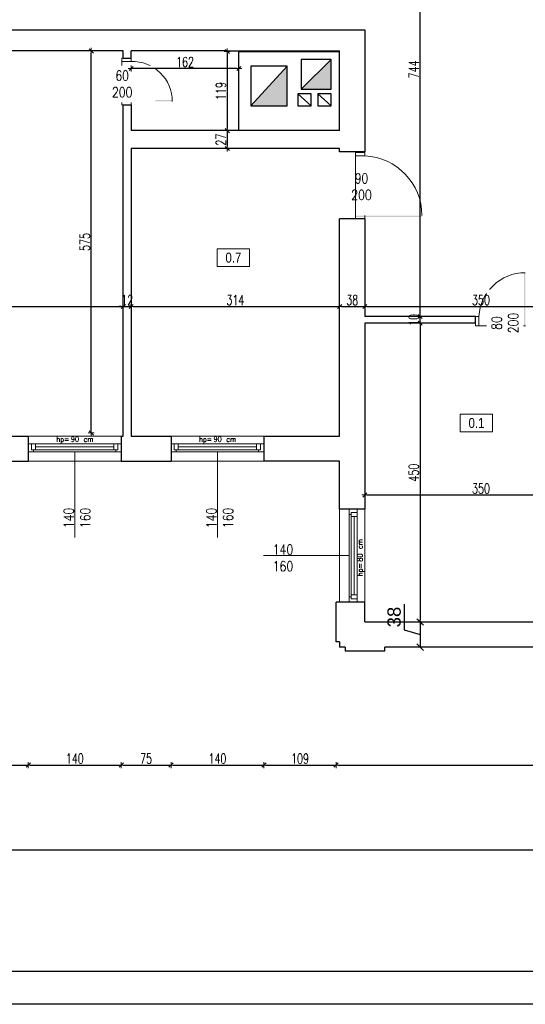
# Model space of a CAD drawing. Header units: millimetres. Extents: x 0 to 111311, y -48878 to -25280.
# Tile 107 of 244: x 80104 to 80866, y -32831 to -31348. Entities that reach past the tile are written whole.
import ezdxf

# ---------------------------------------------------------------- set-up
doc = ezdxf.new("R2010")
doc.units = ezdxf.units.MM
doc.layers.get('Defpoints').update_dxf_attribs({"color": 30})
for name, color, linetype, lineweight in [('0.35', 132, 'Continuous', 35), ('J opisy', 7, 'Continuous', 9), ('J stolarka_okna', 144, 'Continuous', 0), ('J wymiary', 1, 'Continuous', 9), ('kreskowanie', 250, 'Continuous', 9), ('OPIS', 7, 'Continuous', 5), ('sciany', 252, 'Continuous', 30)]:
    doc.layers.add(name, color=color, linetype=linetype, lineweight=lineweight)
doc.layers.add('e-cad_opisy', color=7, linetype='Continuous')
doc.styles.add('ADESK2', font='simplex', dxfattribs={"width": 0.7})
doc.styles.add('MtXpl_simplex_shx', font='simplex.shx')
doc.styles.get("Standard").update_dxf_attribs({"font": 'arial.ttf'})
doc.dimstyles.new('1-100', dxfattribs={"dimscale": 1.5, "dimtxt": 10, "dimasz": 2, "dimexe": 1, "dimexo": 1, "dimgap": 1.5, "dimtad": 1, "dimdec": 0, "dimrnd": 0.5, "dimdsep": 46, "dimtxsty": 'ADESK2', "dimblk": 'wymiar', "dimcen": -1, "dimdle": 5, "dimse1": 1, "dimse2": 1, "dimclrd": 256, "dimclre": 256, "dimclrt": 256, "dimadec": 0, "dimazin": 0, "dimtfac": 1, "dimtdec": 0, "dimtix": 1, "dimtmove": 0, "dimatfit": 3, "dimfxl": 20, "dimfxlon": 1, "dimtolj": 1, "dimtzin": 0, "dimarcsym": 0})
doc.dimstyles.new('Kopia gegutisa', dxfattribs={"dimscale": 5, "dimtxt": 4, "dimasz": 2, "dimexe": 1.25, "dimexo": 6, "dimgap": 1, "dimtad": 1, "dimdec": 0, "dimrnd": 0.1, "dimdsep": 46, "dimtxsty": 'Standard', "dimblk": 'OBLIQUE', "dimcen": 0, "dimadec": 0, "dimazin": 0, "dimtfac": 1, "dimtdec": 0, "dimtmove": 1, "dimatfit": 3, "dimldrblk": 'OBLIQUE', "dimfxl": 1.25, "dimtolj": 1, "dimtzin": 1, "dimlwe": 20, "dimarcsym": 0})

# ---------------------------------------------------------------- blocks, each defined once
blk = doc.blocks.new('A1_poziom')
for points in [[(0, 0), (0, 297), (25, 297), (25, 594), (841, 594), (841, 0)], [(30, 5), (836, 5), (836, 589), (30, 589)]]:
    blk.add_lwpolyline(points, close=True)
blk = doc.blocks.new('wymiar')
for p, q in [((1.5, 0), (-1.5, 0)), ((1.06, 1.06), (-1.06, -1.06)), ((0, 1.5), (0, -1.5))]:
    blk.add_line(p, q)
blk = doc.blocks.new('*D2799')
at = {"layer": 'Defpoints', "color": 0, "ltscale": 4}
for p in [(79880.3, -31780.2), (80260.3, -31780.2), (80260.3, -31780.2)]:
    blk.add_point(p, dxfattribs=at)
at = {"layer": 'J wymiary', "lineweight": -2}
blk.add_line((79883.3, -31780.2), (80257.3, -31780.2), dxfattribs=at)
at = {"layer": 'J wymiary', "lineweight": -2, "ltscale": 4, "xscale": 3, "yscale": 3, "zscale": 3, "rotation": 180}
blk.add_blockref('wymiar', (79880.3, -31780.2), dxfattribs=at)
at = {"layer": 'J wymiary', "lineweight": -2, "ltscale": 4, "xscale": 3, "yscale": 3, "zscale": 3}
blk.add_blockref('wymiar', (80260.3, -31780.2), dxfattribs=at)
at = {"layer": 'J wymiary', "ltscale": 4, "insert": (80070.3, -31770.5), "char_height": 15, "attachment_point": 5, "style": 'ADESK2'}
blk.add_mtext('\\A1;380', dxfattribs=at)
blk = doc.blocks.new('*D2800')
at = {"layer": 'Defpoints', "color": 0, "ltscale": 4}
for p in [(80260.3, -31780.2), (80272.3, -31780.2), (80272.3, -31780.2)]:
    blk.add_point(p, dxfattribs=at)
at = {"layer": 'J wymiary', "lineweight": -2}
for p, q in [((80257.3, -31780.2), (80254.3, -31780.2)), ((80260.3, -31780.2), (80272.3, -31780.2)), ((80275.3, -31780.2), (80278.3, -31780.2))]:
    blk.add_line(p, q, dxfattribs=at)
at = {"layer": 'J wymiary', "lineweight": -2, "ltscale": 4, "xscale": 3, "yscale": 3, "zscale": 3}
blk.add_blockref('wymiar', (80260.3, -31780.2), dxfattribs=at)
at = {"layer": 'J wymiary', "lineweight": -2, "ltscale": 4, "xscale": 3, "yscale": 3, "zscale": 3, "rotation": 180}
blk.add_blockref('wymiar', (80272.3, -31780.2), dxfattribs=at)
at = {"layer": 'J wymiary', "ltscale": 4, "insert": (80266.3, -31770.5), "char_height": 15, "attachment_point": 5, "style": 'ADESK2'}
blk.add_mtext('\\A1;12', dxfattribs=at)
blk = doc.blocks.new('*D2801')
at = {"layer": 'Defpoints', "color": 0, "ltscale": 4}
for p in [(80272.3, -31780.2), (80586.3, -31780.2), (80586.3, -31780.2)]:
    blk.add_point(p, dxfattribs=at)
at = {"layer": 'J wymiary', "lineweight": -2}
blk.add_line((80275.3, -31780.2), (80583.3, -31780.2), dxfattribs=at)
at = {"layer": 'J wymiary', "lineweight": -2, "ltscale": 4, "xscale": 3, "yscale": 3, "zscale": 3, "rotation": 180}
blk.add_blockref('wymiar', (80272.3, -31780.2), dxfattribs=at)
at = {"layer": 'J wymiary', "lineweight": -2, "ltscale": 4, "xscale": 3, "yscale": 3, "zscale": 3}
blk.add_blockref('wymiar', (80586.3, -31780.2), dxfattribs=at)
at = {"layer": 'J wymiary', "ltscale": 4, "insert": (80429.3, -31770.5), "char_height": 15, "attachment_point": 5, "style": 'ADESK2'}
blk.add_mtext('\\A1;314', dxfattribs=at)
blk = doc.blocks.new('*D2634')
at = {"layer": 'Defpoints', "color": 0, "ltscale": 4}
for p in [(80586.3, -31780.2), (80624.3, -31780.2), (80624.3, -31780.2)]:
    blk.add_point(p, dxfattribs=at)
at = {"layer": 'J wymiary', "lineweight": -2}
blk.add_line((80589.3, -31780.2), (80621.3, -31780.2), dxfattribs=at)
at = {"layer": 'J wymiary', "lineweight": -2, "ltscale": 4, "xscale": 3, "yscale": 3, "zscale": 3, "rotation": 180}
blk.add_blockref('wymiar', (80586.3, -31780.2), dxfattribs=at)
at = {"layer": 'J wymiary', "lineweight": -2, "ltscale": 4, "xscale": 3, "yscale": 3, "zscale": 3}
blk.add_blockref('wymiar', (80624.3, -31780.2), dxfattribs=at)
at = {"layer": 'J wymiary', "ltscale": 4, "insert": (80605.3, -31770.5), "char_height": 15, "attachment_point": 5, "style": 'ADESK2'}
blk.add_mtext('\\A1;38', dxfattribs=at)
blk = doc.blocks.new('*D2635')
at = {"layer": 'Defpoints', "color": 0, "ltscale": 4}
for p in [(80624.3, -31780.2), (80974.3, -31780.2), (80974.3, -31780.2)]:
    blk.add_point(p, dxfattribs=at)
at = {"layer": 'J wymiary', "lineweight": -2}
blk.add_line((80627.3, -31780.2), (80971.3, -31780.2), dxfattribs=at)
at = {"layer": 'J wymiary', "lineweight": -2, "ltscale": 4, "xscale": 3, "yscale": 3, "zscale": 3, "rotation": 180}
blk.add_blockref('wymiar', (80624.3, -31780.2), dxfattribs=at)
at = {"layer": 'J wymiary', "lineweight": -2, "ltscale": 4, "xscale": 3, "yscale": 3, "zscale": 3}
blk.add_blockref('wymiar', (80974.3, -31780.2), dxfattribs=at)
at = {"layer": 'J wymiary', "ltscale": 4, "insert": (80799.3, -31770.5), "char_height": 15, "attachment_point": 5, "style": 'ADESK2'}
blk.add_mtext('\\A1;350', dxfattribs=at)
blk = doc.blocks.new('*D2638')
at = {"layer": 'Defpoints', "color": 0, "ltscale": 4}
for p in [(80974.3, -32064), (80624.3, -32085.3), (80974.3, -32085.3)]:
    blk.add_point(p, dxfattribs=at)
at = {"layer": 'J wymiary', "lineweight": -2}
blk.add_line((80627.3, -32064), (80971.3, -32064), dxfattribs=at)
at = {"layer": 'J wymiary', "lineweight": -2, "ltscale": 4, "xscale": 3, "yscale": 3, "zscale": 3, "rotation": 180}
blk.add_blockref('wymiar', (80624.3, -32064), dxfattribs=at)
at = {"layer": 'J wymiary', "lineweight": -2, "ltscale": 4, "xscale": 3, "yscale": 3, "zscale": 3}
blk.add_blockref('wymiar', (80974.3, -32064), dxfattribs=at)
at = {"layer": 'J wymiary', "ltscale": 4, "insert": (80799.3, -32054.3), "char_height": 15, "attachment_point": 5, "style": 'ADESK2'}
blk.add_mtext('\\A1;350', dxfattribs=at)
blk = doc.blocks.new('*D2670')
at = {"layer": 'Defpoints', "color": 0, "ltscale": 4}
for p in [(80434.5, -31396.1), (80417.1, -31515.3), (80434.5, -31515.3)]:
    blk.add_point(p, dxfattribs=at)
at = {"layer": 'J wymiary', "lineweight": -2}
blk.add_line((80417.1, -31399.1), (80417.1, -31512.3), dxfattribs=at)
at = {"layer": 'J wymiary', "lineweight": -2, "ltscale": 4, "xscale": 3, "yscale": 3, "zscale": 3}
for p, rotation in [((80417.1, -31396.1), 90), ((80417.1, -31515.3), 270)]:
    blk.add_blockref('wymiar', p, dxfattribs=dict(at, rotation=rotation))
at = {"layer": 'J wymiary', "ltscale": 4, "insert": (80407.4, -31455.7), "char_height": 15, "attachment_point": 5, "rotation": 90, "style": 'ADESK2'}
blk.add_mtext('\\A1;119', dxfattribs=at)
blk = doc.blocks.new('*D2671')
at = {"layer": 'Defpoints', "color": 0, "ltscale": 4}
for p in [(80417.1, -31515.3), (80417.1, -31542.3), (80420.1, -31542.3)]:
    blk.add_point(p, dxfattribs=at)
at = {"layer": 'J wymiary', "lineweight": -2}
blk.add_line((80417.1, -31518.3), (80417.1, -31539.3), dxfattribs=at)
at = {"layer": 'J wymiary', "lineweight": -2, "ltscale": 4, "xscale": 3, "yscale": 3, "zscale": 3}
for p, rotation in [((80417.1, -31515.3), 90), ((80417.1, -31542.3), 270)]:
    blk.add_blockref('wymiar', p, dxfattribs=dict(at, rotation=rotation))
at = {"layer": 'J wymiary', "ltscale": 4, "insert": (80407.4, -31528.8), "char_height": 15, "attachment_point": 5, "rotation": 90, "style": 'ADESK2'}
blk.add_mtext('\\A1;27', dxfattribs=at)
blk = doc.blocks.new('*D2672')
at = {"layer": 'Defpoints', "color": 0, "ltscale": 4}
for p in [(80272.3, -31395.3), (80434.5, -31396.1), (80272.3, -31421.7)]:
    blk.add_point(p, dxfattribs=at)
at = {"layer": 'J wymiary', "lineweight": -2}
blk.add_line((80431.5, -31421.7), (80275.3, -31421.7), dxfattribs=at)
at = {"layer": 'J wymiary', "lineweight": -2, "ltscale": 4, "xscale": 3, "yscale": 3, "zscale": 3, "rotation": 180}
blk.add_blockref('wymiar', (80272.3, -31421.7), dxfattribs=at)
at = {"layer": 'J wymiary', "lineweight": -2, "ltscale": 4, "xscale": 3, "yscale": 3, "zscale": 3}
blk.add_blockref('wymiar', (80434.5, -31421.7), dxfattribs=at)
at = {"layer": 'J wymiary', "ltscale": 4, "insert": (80353.4, -31412), "char_height": 15, "attachment_point": 5, "style": 'ADESK2'}
blk.add_mtext('\\A1;162', dxfattribs=at)
blk = doc.blocks.new('*D2673')
at = {"layer": 'Defpoints', "color": 0, "ltscale": 4}
for p in [(80707.7, -31805.3), (80707.7, -32255.3), (80707.7, -32255.3)]:
    blk.add_point(p, dxfattribs=at)
at = {"layer": 'J wymiary', "lineweight": -2}
blk.add_line((80707.7, -31808.3), (80707.7, -32252.3), dxfattribs=at)
at = {"layer": 'J wymiary', "lineweight": -2, "ltscale": 4, "xscale": 3, "yscale": 3, "zscale": 3}
for p, rotation in [((80707.7, -31805.3), 90), ((80707.7, -32255.3), 270)]:
    blk.add_blockref('wymiar', p, dxfattribs=dict(at, rotation=rotation))
at = {"layer": 'J wymiary', "ltscale": 4, "insert": (80698, -32030.3), "char_height": 15, "attachment_point": 5, "rotation": 90, "style": 'ADESK2'}
blk.add_mtext('\\A1;450', dxfattribs=at)
blk = doc.blocks.new('_Oblique')
at = {"layer": 'kreskowanie', "color": 0, "lineweight": -2}
blk.add_line((-0.5, -0.5), (0.5, 0.5), dxfattribs=at)
blk = doc.blocks.new('*D2674')
at = {"layer": '0.35', "color": 0, "linetype": 'ByBlock', "lineweight": -2}
for p, q in [((80683.8, -32228.4), (80683.8, -32267.1)), ((80707.7, -32255.3), (80707.7, -32293.3)), ((80683.8, -32267.1), (80707.7, -32274.3))]:
    blk.add_line(p, q, dxfattribs=at)
at = {"layer": '0.35', "color": 0, "lineweight": 20}
for p, q in [((80677.7, -32255.3), (80701.5, -32255.3)), ((80677.7, -32293.3), (80701.5, -32293.3))]:
    blk.add_line(p, q, dxfattribs=at)
at = {"layer": 'Defpoints', "color": 0, "ltscale": 4}
for p in [(80707.7, -32255.3), (80707.7, -32293.3), (80707.7, -32293.3)]:
    blk.add_point(p, dxfattribs=at)
at = {"layer": '0.35', "color": 0, "lineweight": -2, "ltscale": 4, "xscale": 10, "yscale": 10, "zscale": 10}
for p, rotation in [((80707.7, -32255.3), 90), ((80707.7, -32293.3), 270)]:
    blk.add_blockref('_Oblique', p, dxfattribs=dict(at, rotation=rotation))
at = {"layer": '0.35', "color": 0, "ltscale": 4, "insert": (80668.5, -32247.8), "char_height": 20, "attachment_point": 5, "rotation": 90}
blk.add_mtext('\\A1;38', dxfattribs=at)
blk = doc.blocks.new('*D2675')
at = {"layer": 'Defpoints', "color": 0, "ltscale": 4}
for p in [(80707.7, -31795.3), (80707.7, -31795.3), (80707.7, -31805.3)]:
    blk.add_point(p, dxfattribs=at)
at = {"layer": 'J wymiary', "lineweight": -2}
for p, q in [((80707.7, -31792.3), (80707.7, -31789.3)), ((80707.7, -31805.3), (80707.7, -31795.3)), ((80707.7, -31808.3), (80707.7, -31811.3))]:
    blk.add_line(p, q, dxfattribs=at)
at = {"layer": 'J wymiary', "lineweight": -2, "ltscale": 4, "xscale": 3, "yscale": 3, "zscale": 3}
for p, rotation in [((80707.7, -31795.3), 270), ((80707.7, -31805.3), 90)]:
    blk.add_blockref('wymiar', p, dxfattribs=dict(at, rotation=rotation))
at = {"layer": 'J wymiary', "ltscale": 4, "insert": (80698, -31800.3), "char_height": 15, "attachment_point": 5, "rotation": 90, "style": 'ADESK2'}
blk.add_mtext('\\A1;10', dxfattribs=at)
blk = doc.blocks.new('*D2676')
at = {"layer": 'Defpoints', "color": 0, "ltscale": 4}
for p in [(80707.7, -31051.3), (80707.7, -31051.3), (80707.7, -31795.3)]:
    blk.add_point(p, dxfattribs=at)
at = {"layer": 'J wymiary', "lineweight": -2}
blk.add_line((80707.7, -31792.3), (80707.7, -31054.3), dxfattribs=at)
at = {"layer": 'J wymiary', "lineweight": -2, "ltscale": 4, "xscale": 3, "yscale": 3, "zscale": 3}
for p, rotation in [((80707.7, -31051.3), 90), ((80707.7, -31795.3), 270)]:
    blk.add_blockref('wymiar', p, dxfattribs=dict(at, rotation=rotation))
at = {"layer": 'J wymiary', "ltscale": 4, "insert": (80698, -31423.3), "char_height": 15, "attachment_point": 5, "rotation": 90, "style": 'ADESK2'}
blk.add_mtext('\\A1;744', dxfattribs=at)
blk = doc.blocks.new('*D2677')
at = {"layer": 'Defpoints', "color": 0, "ltscale": 4}
for p in [(80212.2, -31395.3), (80260.3, -31395.3), (80260.3, -31970.5)]:
    blk.add_point(p, dxfattribs=at)
at = {"layer": 'J wymiary', "lineweight": -2}
blk.add_line((80212.2, -31967.5), (80212.2, -31398.3), dxfattribs=at)
at = {"layer": 'J wymiary', "lineweight": -2, "ltscale": 4, "xscale": 3, "yscale": 3, "zscale": 3}
for p, rotation in [((80212.2, -31395.3), 90), ((80212.2, -31970.5), 270)]:
    blk.add_blockref('wymiar', p, dxfattribs=dict(at, rotation=rotation))
at = {"layer": 'J wymiary', "ltscale": 4, "insert": (80202.5, -31682.9), "char_height": 15, "attachment_point": 5, "rotation": 90, "style": 'ADESK2'}
blk.add_mtext('\\A1;575', dxfattribs=at)
blk = doc.blocks.new('*D2886')
at = {"layer": 'Defpoints', "color": 0, "ltscale": 4}
for p in [(80036.3, -32006.5), (80117.3, -32006.9), (80117.3, -32470.7)]:
    blk.add_point(p, dxfattribs=at)
at = {"layer": 'J wymiary', "lineweight": -2, "ltscale": 4}
blk.add_line((80039.3, -32470.7), (80114.3, -32470.7), dxfattribs=at)
at = {"layer": 'J wymiary', "lineweight": -2, "ltscale": 4, "xscale": 3, "yscale": 3, "zscale": 3, "rotation": 180}
blk.add_blockref('wymiar', (80036.3, -32470.7), dxfattribs=at)
at = {"layer": 'J wymiary', "lineweight": -2, "ltscale": 4, "xscale": 3, "yscale": 3, "zscale": 3}
blk.add_blockref('wymiar', (80117.3, -32470.7), dxfattribs=at)
at = {"layer": 'J wymiary', "ltscale": 4, "insert": (80076.8, -32461), "char_height": 15, "attachment_point": 5, "style": 'ADESK2'}
blk.add_mtext('\\A1;81', dxfattribs=at)
blk = doc.blocks.new('*D2887')
at = {"layer": 'Defpoints', "color": 0, "ltscale": 4}
for p in [(80117.3, -32006.9), (80257.3, -32008.9), (80257.3, -32470.7)]:
    blk.add_point(p, dxfattribs=at)
at = {"layer": 'J wymiary', "lineweight": -2, "ltscale": 4}
blk.add_line((80120.3, -32470.7), (80254.3, -32470.7), dxfattribs=at)
at = {"layer": 'J wymiary', "lineweight": -2, "ltscale": 4, "xscale": 3, "yscale": 3, "zscale": 3, "rotation": 180}
blk.add_blockref('wymiar', (80117.3, -32470.7), dxfattribs=at)
at = {"layer": 'J wymiary', "lineweight": -2, "ltscale": 4, "xscale": 3, "yscale": 3, "zscale": 3}
blk.add_blockref('wymiar', (80257.3, -32470.7), dxfattribs=at)
at = {"layer": 'J wymiary', "ltscale": 4, "insert": (80187.3, -32461), "char_height": 15, "attachment_point": 5, "style": 'ADESK2'}
blk.add_mtext('\\A1;140', dxfattribs=at)
blk = doc.blocks.new('*D2888')
at = {"layer": 'Defpoints', "color": 0, "ltscale": 4}
for p in [(80257.3, -32008.9), (80332.3, -32007.7), (80332.3, -32470.7)]:
    blk.add_point(p, dxfattribs=at)
at = {"layer": 'J wymiary', "lineweight": -2, "ltscale": 4}
blk.add_line((80260.3, -32470.7), (80329.3, -32470.7), dxfattribs=at)
at = {"layer": 'J wymiary', "lineweight": -2, "ltscale": 4, "xscale": 3, "yscale": 3, "zscale": 3, "rotation": 180}
blk.add_blockref('wymiar', (80257.3, -32470.7), dxfattribs=at)
at = {"layer": 'J wymiary', "lineweight": -2, "ltscale": 4, "xscale": 3, "yscale": 3, "zscale": 3}
blk.add_blockref('wymiar', (80332.3, -32470.7), dxfattribs=at)
at = {"layer": 'J wymiary', "ltscale": 4, "insert": (80294.8, -32461), "char_height": 15, "attachment_point": 5, "style": 'ADESK2'}
blk.add_mtext('\\A1;75', dxfattribs=at)
blk = doc.blocks.new('*D2889')
at = {"layer": 'Defpoints', "color": 0, "ltscale": 4}
for p in [(80332.3, -32007.7), (80472.3, -32010), (80472.3, -32470.7)]:
    blk.add_point(p, dxfattribs=at)
at = {"layer": 'J wymiary', "lineweight": -2, "ltscale": 4}
blk.add_line((80335.3, -32470.7), (80469.3, -32470.7), dxfattribs=at)
at = {"layer": 'J wymiary', "lineweight": -2, "ltscale": 4, "xscale": 3, "yscale": 3, "zscale": 3, "rotation": 180}
blk.add_blockref('wymiar', (80332.3, -32470.7), dxfattribs=at)
at = {"layer": 'J wymiary', "lineweight": -2, "ltscale": 4, "xscale": 3, "yscale": 3, "zscale": 3}
blk.add_blockref('wymiar', (80472.3, -32470.7), dxfattribs=at)
at = {"layer": 'J wymiary', "ltscale": 4, "insert": (80402.3, -32461), "char_height": 15, "attachment_point": 5, "style": 'ADESK2'}
blk.add_mtext('\\A1;140', dxfattribs=at)
blk = doc.blocks.new('*D2890')
at = {"layer": 'Defpoints', "color": 0, "ltscale": 4}
for p in [(80472.3, -32010), (80581, -32255.1), (80581, -32470.7)]:
    blk.add_point(p, dxfattribs=at)
at = {"layer": 'J wymiary', "lineweight": -2, "ltscale": 4}
blk.add_line((80475.3, -32470.7), (80578, -32470.7), dxfattribs=at)
at = {"layer": 'J wymiary', "lineweight": -2, "ltscale": 4, "xscale": 3, "yscale": 3, "zscale": 3, "rotation": 180}
blk.add_blockref('wymiar', (80472.3, -32470.7), dxfattribs=at)
at = {"layer": 'J wymiary', "lineweight": -2, "ltscale": 4, "xscale": 3, "yscale": 3, "zscale": 3}
blk.add_blockref('wymiar', (80581, -32470.7), dxfattribs=at)
at = {"layer": 'J wymiary', "ltscale": 4, "insert": (80526.7, -32461), "char_height": 15, "attachment_point": 5, "style": 'ADESK2'}
blk.add_mtext('\\A1;109', dxfattribs=at)
blk = doc.blocks.new('*D2891')
at = {"layer": 'Defpoints', "color": 0, "ltscale": 4}
for p in [(80581, -32255.1), (81646.5, -32254.4), (81646.5, -32470.7)]:
    blk.add_point(p, dxfattribs=at)
at = {"layer": 'J wymiary', "lineweight": -2, "ltscale": 4}
blk.add_line((80584, -32470.7), (81643.5, -32470.7), dxfattribs=at)
at = {"layer": 'J wymiary', "lineweight": -2, "ltscale": 4, "xscale": 3, "yscale": 3, "zscale": 3, "rotation": 180}
blk.add_blockref('wymiar', (80581, -32470.7), dxfattribs=at)
at = {"layer": 'J wymiary', "lineweight": -2, "ltscale": 4, "xscale": 3, "yscale": 3, "zscale": 3}
blk.add_blockref('wymiar', (81646.5, -32470.7), dxfattribs=at)
at = {"layer": 'J wymiary', "ltscale": 4, "insert": (81113.8, -32461), "char_height": 15, "attachment_point": 5, "style": 'ADESK2'}
blk.add_mtext('\\A1;1066', dxfattribs=at)
blk = doc.blocks.new('*D2892')
at = {"layer": 'Defpoints', "color": 0, "ltscale": 4}
for p in [(76276.3, -30487.3), (81646.5, -30487.3), (81646.5, -32598.2)]:
    blk.add_point(p, dxfattribs=at)
at = {"layer": 'J wymiary', "lineweight": -2, "ltscale": 4}
blk.add_line((76279.3, -32598.2), (81643.5, -32598.2), dxfattribs=at)
at = {"layer": 'J wymiary', "lineweight": -2, "ltscale": 4, "xscale": 3, "yscale": 3, "zscale": 3, "rotation": 180}
blk.add_blockref('wymiar', (76276.3, -32598.2), dxfattribs=at)
at = {"layer": 'J wymiary', "lineweight": -2, "ltscale": 4, "xscale": 3, "yscale": 3, "zscale": 3}
blk.add_blockref('wymiar', (81646.5, -32598.2), dxfattribs=at)
at = {"layer": 'J wymiary', "ltscale": 4, "insert": (78961.4, -32588.4), "char_height": 15, "attachment_point": 5, "style": 'ADESK2'}
blk.add_mtext('\\A1;5370', dxfattribs=at)
blk = doc.blocks.new('*D2940')
at = {"layer": 'Defpoints', "color": 0, "ltscale": 4}
for p in [(77925.3, -27461.3), (81602.9, -32298.5), (82098.3, -32298.5)]:
    blk.add_point(p, dxfattribs=at)
at = {"layer": 'J wymiary', "lineweight": -2}
blk.add_line((82098.3, -27464.3), (82098.3, -32295.5), dxfattribs=at)
at = {"layer": 'J wymiary', "lineweight": -2, "ltscale": 4, "xscale": 3, "yscale": 3, "zscale": 3}
for p, rotation in [((82098.3, -27461.3), 90), ((82098.3, -32298.5), 270)]:
    blk.add_blockref('wymiar', p, dxfattribs=dict(at, rotation=rotation))
at = {"layer": 'J wymiary', "ltscale": 4, "insert": (82088.5, -29879.9), "char_height": 15, "attachment_point": 5, "rotation": 90, "style": 'ADESK2'}
blk.add_mtext('\\A1;4837', dxfattribs=at)

msp = doc.modelspace()

# ---------------------------------------------------------------- hatches: boundary and pattern name
at = {"layer": 'sciany'}
for points in [[(80452.518, -31478.094), (80507.518, -31418.094), (80507.518, -31478.094)], [(80528.518, -31453.094), (80573.518, -31408.094), (80573.518, -31453.094)]]:
    msp.add_hatch(color=256, dxfattribs=at).paths.add_polyline_path(points)

# ---------------------------------------------------------------- linework, layer by layer
at = {"layer": 'J opisy'}
for p, q in [((80233.272, -31441.284), (80283.272, -31441.284)), ((80642.011, -31598.284), (80592.011, -31598.284)), ((80831.179, -31779.618), (80831.179, -31829.618))]:
    msp.add_line(p, q, dxfattribs=at)
at = {"layer": 'J opisy', "linetype": 'Continuous', "lineweight": 9}
for p, q in [((80187.272, -31998.995), (80187.272, -32128.01)), ((80402.272, -31998.995), (80402.272, -32128.01)), ((80600.56, -32155.284), (80471.546, -32155.284))]:
    msp.add_line(p, q, dxfattribs=at)
at = {"layer": 'J stolarka_okna'}
for p, q in [((80258.272, -31411.284), (80258.272, -31406.284)), ((80258.272, -31406.284), (80272.272, -31406.284)), ((80258.272, -31411.284), (80258.272, -31471.284)), ((80258.272, -31411.284), (80272.272, -31411.284)), ((80272.272, -31406.284), (80272.272, -31411.284)), ((80258.272, -31476.284), (80258.272, -31471.284)), ((80258.272, -31471.284), (80272.272, -31471.284)), ((80258.272, -31476.284), (80272.272, -31476.284)), ((80272.272, -31471.284), (80272.272, -31476.284)), ((80610.272, -31553.284), (80610.272, -31548.284)), ((80610.272, -31548.284), (80624.272, -31548.284)), ((80610.272, -31553.284), (80624.272, -31553.284)), ((80624.272, -31548.284), (80624.272, -31553.284)), ((80610.272, -31648.284), (80610.272, -31643.284)), ((80624.272, -31648.284), (80610.272, -31648.284)), ((80624.272, -31643.284), (80624.272, -31648.284)), ((80791.179, -31795.284), (80796.179, -31795.284)), ((80791.179, -31809.284), (80791.179, -31795.284)), ((80796.179, -31809.284), (80796.179, -31795.284)), ((80796.179, -31809.284), (80791.179, -31809.284)), ((80796.179, -31809.284), (80866.179, -31809.284))]:
    msp.add_line(p, q, dxfattribs=at)
at = {"layer": 'J stolarka_okna', "linetype": 'Continuous', "lineweight": 9}
for p, q in [((80117.272, -31975.284), (80257.272, -31975.284)), ((80332.272, -31975.284), (80472.272, -31975.284)), ((80257.272, -31986.995), (80117.272, -31986.995)), ((80122.272, -31986.995), (80122.272, -31992.995)), ((80122.272, -31992.995), (80122.272, -31995.995)), ((80122.272, -31995.995), (80128.272, -31995.995)), ((80125.272, -31995.995), (80125.272, -31998.995)), ((80128.272, -31986.995), (80128.272, -31995.995)), ((80246.272, -31991.495), (80128.272, -31991.495)), ((80128.272, -31995.995), (80246.272, -31995.995)), ((80246.272, -31995.995), (80246.272, -31986.995)), ((80246.272, -31995.995), (80252.272, -31995.995)), ((80249.272, -31995.995), (80249.272, -31998.995)), ((80252.272, -31986.995), (80252.272, -31995.995)), ((80472.272, -31986.995), (80332.272, -31986.995)), ((80337.272, -31986.995), (80337.272, -31992.995)), ((80337.272, -31992.995), (80337.272, -31995.995)), ((80337.272, -31995.995), (80343.272, -31995.995)), ((80340.272, -31995.995), (80340.272, -31998.995)), ((80343.272, -31986.995), (80343.272, -31995.995)), ((80461.272, -31991.495), (80343.272, -31991.495)), ((80343.272, -31995.995), (80461.272, -31995.995)), ((80461.272, -31995.995), (80461.272, -31986.995)), ((80461.272, -31995.995), (80467.272, -31995.995)), ((80464.272, -31995.995), (80464.272, -31998.995)), ((80467.272, -31986.995), (80467.272, -31995.995)), ((80117.272, -31998.995), (80257.272, -31998.995)), ((80332.272, -31998.995), (80472.272, -31998.995)), ((80257.272, -32013.284), (80117.272, -32013.284)), ((80472.272, -32013.284), (80332.272, -32013.284)), ((80586.272, -32225.284), (80586.272, -32085.284)), ((80600.56, -32085.284), (80600.56, -32225.284)), ((80612.56, -32225.284), (80612.56, -32085.284)), ((80624.272, -32085.284), (80624.272, -32225.284)), ((80603.56, -32093.284), (80600.56, -32093.284)), ((80606.56, -32090.284), (80603.56, -32090.284)), ((80603.56, -32090.284), (80603.56, -32096.284)), ((80612.56, -32096.284), (80603.56, -32096.284)), ((80603.56, -32096.284), (80603.56, -32214.284)), ((80612.56, -32090.284), (80606.56, -32090.284)), ((80608.06, -32214.284), (80608.06, -32096.284)), ((80603.56, -32217.284), (80600.56, -32217.284)), ((80603.56, -32214.284), (80612.56, -32214.284)), ((80603.56, -32214.284), (80603.56, -32220.284)), ((80612.56, -32220.284), (80603.56, -32220.284))]:
    msp.add_line(p, q, dxfattribs=at)
at = {"layer": 'J stolarka_okna'}
for centre, radius, start, end in [((80274.118, -31471.409), 60.154, 0, 91.759014), ((80866.075, -31799.295), 70.011, 90, 176.715587)]:
    msp.add_arc(centre, radius, start, end, dxfattribs=at)
for points in [[(80334.272, -31469.283), (80334.272, -31471.409), (80258.272, -31469.283), (80258.272, -31471.283)], [(80710.292, -31643.18), (80710.292, -31645.305), (80610.292, -31643.18), (80610.292, -31645.18)], [(80863.95, -31729.284), (80866.075, -31729.284), (80863.95, -31809.284), (80865.95, -31809.284)]]:
    msp.add_solid(points, dxfattribs=at)
at = {"layer": 'OPIS'}
for points in [[(80450.653, -31720.081), (80401.903, -31720.081), (80401.903, -31693.206), (80450.653, -31693.206)], [(80816.898, -31969.114), (80768.148, -31969.114), (80768.148, -31942.239), (80816.898, -31942.239)]]:
    msp.add_lwpolyline(points, close=True, dxfattribs=at)
at = {"layer": 'sciany'}
for p, q in [((79999.272, -31363.284), (80306.472, -31363.284)), ((80306.472, -31363.284), (80624.272, -31363.284)), ((80624.272, -31363.284), (80624.272, -31411.819)), ((80260.272, -31395.284), (79999.272, -31395.284)), ((80260.272, -31406.284), (80260.272, -31395.284)), ((80279.272, -31395.284), (80272.272, -31395.284)), ((80417.472, -31395.284), (80272.272, -31395.284)), ((80272.272, -31406.284), (80272.272, -31395.284)), ((80417.472, -31395.284), (80586.272, -31395.284)), ((80434.518, -31515.284), (80434.518, -31396.094)), ((80434.518, -31396.094), (80585.518, -31396.094)), ((80586.272, -31411.819), (80586.272, -31395.284)), ((80260.272, -31406.284), (80272.272, -31406.284)), ((80507.518, -31418.094), (80452.518, -31418.094)), ((80452.518, -31418.094), (80452.518, -31478.094)), ((80452.518, -31478.094), (80507.518, -31418.094)), ((80507.518, -31478.094), (80507.518, -31418.094)), ((80573.518, -31408.094), (80528.518, -31408.094)), ((80528.518, -31408.094), (80528.518, -31453.094)), ((80528.518, -31453.094), (80573.518, -31408.094)), ((80573.518, -31453.094), (80573.518, -31408.094)), ((80586.272, -31515.284), (80586.272, -31411.819)), ((80624.272, -31411.819), (80624.272, -31547.284)), ((80543.456, -31460.094), (80523.456, -31460.094)), ((80523.456, -31460.094), (80523.456, -31478.094)), ((80523.456, -31460.094), (80543.456, -31478.094)), ((80528.518, -31453.094), (80573.518, -31453.094)), ((80543.456, -31478.094), (80543.456, -31460.094)), ((80573.518, -31460.094), (80553.518, -31460.094)), ((80553.518, -31460.094), (80553.518, -31478.094)), ((80553.518, -31460.094), (80573.518, -31478.094)), ((80573.518, -31478.094), (80573.518, -31460.094)), ((80260.272, -31975.284), (80260.272, -31476.284)), ((80260.272, -31476.284), (80272.272, -31476.284)), ((80272.272, -31476.284), (80272.272, -31515.284)), ((80452.518, -31478.094), (80507.518, -31478.094)), ((80523.456, -31478.094), (80543.456, -31478.094)), ((80553.518, -31478.094), (80573.518, -31478.094)), ((80586.272, -31515.284), (80272.272, -31515.284)), ((80272.272, -31542.284), (80272.272, -31975.284)), ((80586.272, -31542.284), (80272.272, -31542.284)), ((80586.272, -31547.284), (80586.272, -31542.284)), ((80624.272, -31547.284), (80586.272, -31547.284)), ((80586.272, -31975.284), (80586.272, -31648.284)), ((80624.272, -31648.284), (80586.272, -31648.284)), ((80624.272, -31648.284), (80624.272, -31665.284)), ((80624.272, -31648.284), (80624.272, -31795.284)), ((80791.179, -31795.284), (80624.272, -31795.284)), ((80791.179, -31805.284), (80624.272, -31805.284)), ((80624.272, -31805.284), (80624.272, -32085.284)), ((80791.179, -31805.284), (80791.179, -31795.284)), ((80036.272, -31975.284), (80117.272, -31975.284)), ((80117.272, -31975.284), (80117.272, -32013.284)), ((80257.272, -31975.284), (80260.272, -31975.284)), ((80257.272, -31975.284), (80257.272, -32013.284)), ((80272.272, -31975.284), (80332.272, -31975.284)), ((80272.272, -31975.284), (80279.272, -31975.284)), ((80332.272, -31975.284), (80332.272, -32013.284)), ((80472.272, -31975.284), (80586.272, -31975.284)), ((80472.272, -31975.284), (80586.272, -31975.284)), ((80472.272, -31975.284), (80472.272, -32013.284)), ((80036.272, -32013.284), (80117.272, -32013.284)), ((80257.272, -32013.284), (80332.272, -32013.284)), ((80586.272, -32013.284), (80472.272, -32013.284)), ((80586.272, -32085.284), (80586.272, -32013.284)), ((80624.272, -32085.284), (80586.272, -32085.284)), ((80581.046, -32284.919), (80581.046, -32225.284)), ((80624.272, -32225.284), (80581.046, -32225.284)), ((80624.272, -32255.284), (80624.272, -32225.284)), ((80624.272, -32255.284), (80974.272, -32255.284)), ((80586.272, -32284.919), (80581.046, -32284.919)), ((80586.272, -32284.919), (80586.272, -32293.284)), ((80594.637, -32293.284), (80586.272, -32293.284)), ((80594.637, -32293.284), (80594.637, -32298.51)), ((81579.907, -32293.284), (80654.637, -32293.284)), ((80654.637, -32298.51), (80654.637, -32293.284)), ((80594.637, -32298.51), (80654.637, -32298.51))]:
    msp.add_line(p, q, dxfattribs=at)

# ---------------------------------------------------------------- block references
at = {"layer": 'e-cad_opisy', "ltscale": 4, "xscale": 10, "yscale": 10, "zscale": 10}
msp.add_blockref('A1_poziom', (75182.181, -32831.019), dxfattribs=at)

# ---------------------------------------------------------------- texts
at = {"layer": 'J opisy', "style": 'MtXpl_simplex_shx', "width": 0.9}
for s, p in [('hp=', (80159.447, -31984.058)), ('90', (80181.39, -31984.058)), ('cm', (80200.59, -31984.058)), ('hp=', (80374.447, -31984.058)), ('90', (80396.39, -31984.058)), ('cm', (80415.59, -31984.058))]:
    msp.add_text(s, height=8, dxfattribs=at).set_placement(p)
for s, p in [('cm', (80621.011, -32145.287)), ('80', (80621.011, -32164.487)), ('hp=', (80621.011, -32186.43))]:
    msp.add_text(s, height=8, rotation=90, dxfattribs=at).set_placement(p)
at = {"layer": 'J opisy', "char_height": 15, "width": 30.20626, "attachment_point": 5, "rotation": 90, "line_spacing_factor": 0.771429}
for insert in [(80190.703, -32098.588), (80405.703, -32098.588)]:
    msp.add_mtext('\\pxsm1;{\\Fsimplex|c238;\\W0.8;140\\Fsimplex|c0;\\P\\Fsimplex|c238;160}', dxfattribs=dict(at, insert=insert))
at = {"layer": 'J opisy', "insert": (80500.968, -32158.714), "char_height": 15, "width": 30.20626, "attachment_point": 5, "line_spacing_factor": 0.771429}
msp.add_mtext('\\pxsm1;{\\Fsimplex|c238;\\W0.8;140\\Fsimplex|c0;\\P\\Fsimplex|c238;160}', dxfattribs=at)
at = {"layer": 'OPIS', "char_height": 15, "width": 48.75, "attachment_point": 5, "line_spacing_factor": 0.857143}
for s, insert in [('{\\fArial Narrow|b0|i0|c238|p34;0.7}', (80426.278, -31706.643)), ('{\\fArial Narrow|b0|i0|c238|p34;0.1}', (80792.523, -31955.676))]:
    msp.add_mtext(s, dxfattribs=dict(at, insert=insert))

# ---------------------------------------------------------------- dimensions: what is measured, and where the dimension line sits
at = {"layer": '0.35', "color": 1}
dim = msp.add_linear_dim(base=(80707.726, -32293.284), p1=(80707.726, -32255.284), p2=(80707.726, -32293.284), angle=90, dimstyle='Kopia gegutisa', override={"dimfxl": 1}, dxfattribs=at)
dim.commit()
dim.dimension.update_dxf_attribs({"geometry": '*D2674', "text_midpoint": (80668.539, -32262.093)})
at = {"layer": 'J wymiary'}
for base, p1, p2, picture, middle in [((80707.726, -31051.284), (80707.726, -31795.284), (80707.726, -31051.284), '*D2676', (80697.976, -31423.284)), ((80417.145, -31515.284), (80434.518, -31396.094), (80434.518, -31515.284), '*D2670', (80407.395, -31455.689)), ((80417.145, -31542.284), (80417.145, -31515.284), (80420.066, -31542.284), '*D2671', (80407.395, -31528.784)), ((80707.726, -31795.284), (80707.726, -31805.284), (80707.726, -31795.284), '*D2675', (80697.976, -31800.284)), ((80707.726, -32255.284), (80707.726, -31805.284), (80707.726, -32255.284), '*D2673', (80697.976, -32030.284))]:
    dim = msp.add_linear_dim(base=base, p1=p1, p2=p2, angle=90, dimstyle='1-100', dxfattribs=at)
    dim.commit()
    dim.dimension.update_dxf_attribs({"geometry": picture, "text_midpoint": middle})
for base, p1, p2, picture, middle in [((80260.272, -31780.209), (79880.272, -31780.209), (80260.272, -31780.209), '*D2799', (80070.272, -31770.459)), ((80272.272, -31780.209), (80260.272, -31780.209), (80272.272, -31780.209), '*D2800', (80266.272, -31770.459)), ((80586.272, -31780.209), (80272.272, -31780.209), (80586.272, -31780.209), '*D2801', (80429.272, -31770.459)), ((80624.272, -31780.209), (80586.272, -31780.209), (80624.272, -31780.209), '*D2634', (80605.272, -31770.459)), ((80974.272, -32064.018), (80624.272, -32085.284), (80974.272, -32085.284), '*D2638', (80799.272, -32054.268))]:
    dim = msp.add_linear_dim(base=base, p1=p1, p2=p2, dimstyle='1-100', dxfattribs=at)
    dim.commit()
    dim.dimension.update_dxf_attribs({"geometry": picture, "text_midpoint": middle})
at = {"layer": 'J wymiary', "ltscale": 4}
for base, p1, p2, picture, middle in [((80117.272, -32470.704), (80036.272, -32006.535), (80117.272, -32006.924), '*D2886', (80076.772, -32460.954)), ((80257.272, -32470.704), (80117.272, -32006.924), (80257.272, -32008.872), '*D2887', (80187.272, -32460.954)), ((80332.272, -32470.704), (80257.272, -32008.872), (80332.272, -32007.703), '*D2888', (80294.772, -32460.954)), ((80472.272, -32470.704), (80332.272, -32007.703), (80472.272, -32010.04), '*D2889', (80402.272, -32460.954)), ((80581.046, -32470.704), (80472.272, -32010.04), (80581.046, -32255.101), '*D2890', (80526.659, -32460.954)), ((81646.498, -32470.704), (80581.046, -32255.101), (81646.498, -32254.371), '*D2891', (81113.772, -32460.954))]:
    dim = msp.add_linear_dim(base=base, p1=p1, p2=p2, dimstyle='1-100', override={"dimtmove": 1}, dxfattribs=at)
    dim.commit()
    dim.dimension.update_dxf_attribs({"geometry": picture, "text_midpoint": middle})

# ---------------------------------------------------------------- next in the draw order: texts
at = {"layer": 'J opisy', "char_height": 15, "width": 85.22639, "attachment_point": 5, "line_spacing_factor": 0.771429, "bg_fill": 2}
for s, insert, rotation in [('\\pxsm1;{\\Fsimplex.shx|c238;\\W0.8;60\\P200}', (80258.705, -31444.988), 359.995455), ('\\pxsm1;{\\Fsimplex.shx|c238;\\W0.8;90\\P200}', (80619.313, -31599.692), 359.995455), ('\\pxsm1;{\\Fsimplex.shx|c238;\\W0.8;80\\P200}', (80835.51, -31805.051), 89.995455)]:
    msp.add_mtext(s, dxfattribs=dict(at, insert=insert, rotation=rotation))

# ---------------------------------------------------------------- next in the draw order: linework, layer by layer
at = {"layer": 'J stolarka_okna'}
msp.add_line((80610.272, -31553.284), (80610.272, -31643.284), dxfattribs=at)
msp.add_arc((80620.288, -31643.18), 89.984, 0, 87.462205, dxfattribs=at)

# ---------------------------------------------------------------- next in the draw order: dimensions: what is measured, and where the dimension line sits
at = {"layer": 'J wymiary'}
dim = msp.add_linear_dim(base=(82098.285, -32298.51), p1=(77925.254, -27461.284), p2=(81602.907, -32298.51), angle=90, dimstyle='1-100', override={"dimblk": 'wymiar'}, dxfattribs=at)
dim.commit()
dim.dimension.update_dxf_attribs({"geometry": '*D2940', "text_midpoint": (82088.535, -29879.897)})
at = {"layer": 'J wymiary', "ltscale": 4}
dim = msp.add_linear_dim(base=(81646.498, -32598.181), p1=(76276.272, -30487.284), p2=(81646.498, -30487.284), dimstyle='1-100', override={"dimblk": 'wymiar', "dimtmove": 1}, dxfattribs=at)
dim.commit()
dim.dimension.update_dxf_attribs({"geometry": '*D2892', "text_midpoint": (78961.385, -32588.431)})
at = {"layer": 'J wymiary'}
dim = msp.add_linear_dim(base=(80212.235, -31395.284), p1=(80260.272, -31970.522), p2=(80260.272, -31395.284), angle=90, dimstyle='1-100', dxfattribs=at)
dim.commit()
dim.dimension.update_dxf_attribs({"geometry": '*D2677', "text_midpoint": (80202.485, -31682.903)})
for base, p1, p2, picture, middle in [((80272.272, -31421.727), (80434.518, -31396.094), (80272.272, -31395.284), '*D2672', (80353.395, -31411.977)), ((80974.272, -31780.209), (80624.272, -31780.209), (80974.272, -31780.209), '*D2635', (80799.272, -31770.459))]:
    dim = msp.add_linear_dim(base=base, p1=p1, p2=p2, dimstyle='1-100', dxfattribs=at)
    dim.commit()
    dim.dimension.update_dxf_attribs({"geometry": picture, "text_midpoint": middle})

doc.saveas('drawing.dxf')
